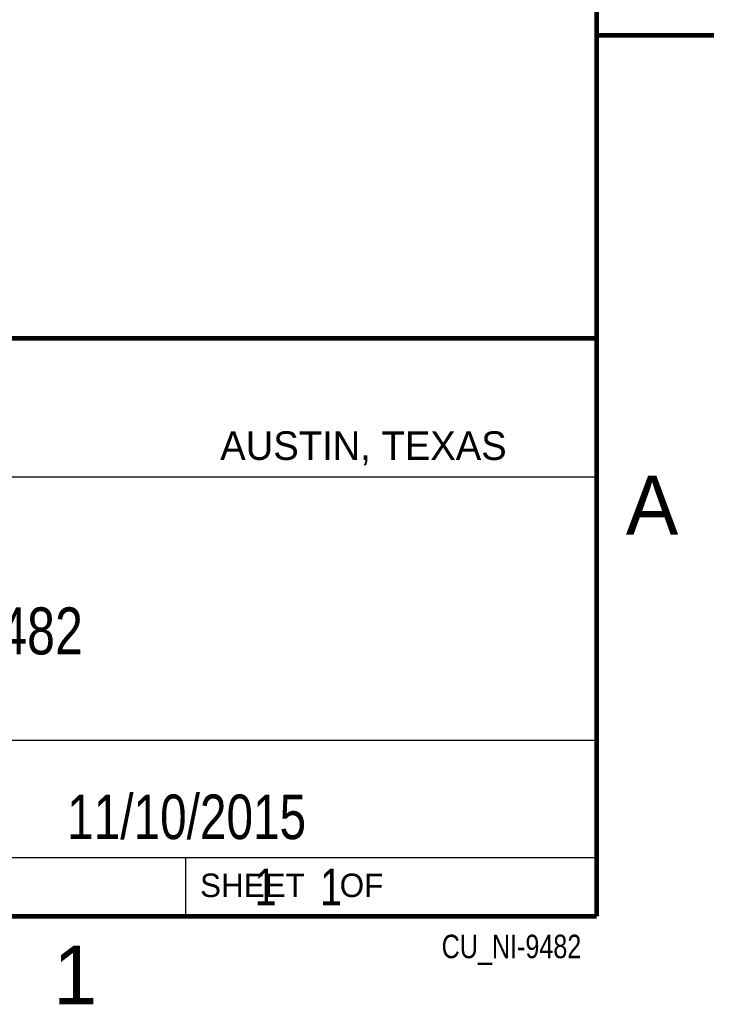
# Model space of a CAD drawing. Header units: inches. Extents: x 0 to 22, y 0 to 17.
# Tile 45 of 64: x 19 to 22, y 0.1 to 4.3. Entities that reach past the tile are written whole.
import ezdxf

# ---------------------------------------------------------------- set-up
doc = ezdxf.new("R2010")
doc.units = ezdxf.units.IN
doc.header["$LTSCALE"] = 1.21
doc.header["$MEASUREMENT"] = 0
doc.layers.get('0').update_dxf_attribs({"linetype": 'CONTINUOUS'})
doc.layers.add('DETAIL', color=7, linetype='CONTINUOUS')
doc.layers.add('NOTE', color=7, linetype='CONTINUOUS')
doc.styles.get("Standard").update_dxf_attribs({"font": 'txt', "width": 0.8})
doc.styles.add('TEXTSTYLE_2', font='txt')

msp = doc.modelspace()

# ---------------------------------------------------------------- linework, layer by layer
at = {"color": 2, "linetype": 'CONTINUOUS'}
for p, q in [((16.3737, 2.9596), (21.5037, 2.9596)), ((16.375, 2.96), (21.5, 2.96)), ((21.5037, 2.9596), (21.5037, 1.2496)), ((16.7288, 2.37), (21.5, 2.37)), ((16.3737, 1.2496), (21.5037, 1.2496)), ((18.01, 1.25), (21.5, 1.25)), ((21.5, 1.25), (21.5, 0.75)), ((16.375, 0.75), (21.5, 0.75)), ((18.01, 0.75), (21.5, 0.75)), ((19.75, 0.75), (21.5, 0.75)), ((19.75, 0.75), (19.75, 0.5)), ((21.5, 0.75), (21.5, 0.5)), ((19.75, 0.5), (21.5, 0.5)), ((20.4977, 0.4994), (21.4977, 0.4994)), ((20.4977, 0.4994), (20.4977, 0.4989)), ((20.4977, 0.4989), (21.4977, 0.4989)), ((21.4977, 0.4994), (21.4977, 0.4989))]:
    msp.add_line(p, q, dxfattribs=at)
at = {"color": 7, "linetype": 'CONTINUOUS', "const_width": 0.02}
for points in [[(21.5, 0.5), (21.5, 16.5)], [(22, 4.25), (21.5, 4.25)], [(13.6, 2.9595), (21.5, 2.96)], [(0.5, 0.5), (21.5, 0.5)]]:
    msp.add_lwpolyline(points, dxfattribs=at)

# ---------------------------------------------------------------- texts
at = {"color": 2, "linetype": 'CONTINUOUS', "attachment_point": 1, "line_spacing_factor": 0.9, "style": 'TEXTSTYLE_2'}
for s, insert, char_height, width in [('AUSTIN, TEXAS', (19.898, 2.5642), 0.121576, 1.580488), ('A', (21.625, 2.375), 0.25, 0.25), ('SHEET    OF', (19.8121, 0.6815), 0.1, 1.1), ('1', (19.1875, 0.375), 0.25, 0.25)]:
    msp.add_mtext(s, dxfattribs=dict(at, insert=insert, char_height=char_height, width=width))
at = {"layer": 'DETAIL', "color": 7, "linetype": 'CONTINUOUS', "insert": (19.8125, 0.7031), "char_height": 0.15625, "width": 1.375, "attachment_point": 1, "line_spacing_factor": 0.9}
msp.add_mtext('     1    1', dxfattribs=at)
at = {"layer": 'DETAIL', "color": 2, "linetype": 'CONTINUOUS', "insert": (21.4352, 0.4213), "char_height": 0.1, "width": 0.8, "attachment_point": 3, "line_spacing_factor": 0.9}
msp.add_mtext('CU_NI-9482', dxfattribs=at)
at = {"layer": 'NOTE', "color": 7, "linetype": 'CONTINUOUS', "attachment_point": 2, "line_spacing_factor": 0.9}
for s, insert, char_height, width in [('NI 9482', (18.9387, 1.8146), 0.2, 1.12), ('11/10/2015 ', (19.755, 1.0181), 0.19, 1.672)]:
    msp.add_mtext(s, dxfattribs=dict(at, insert=insert, char_height=char_height, width=width))

doc.saveas('drawing.dxf')
